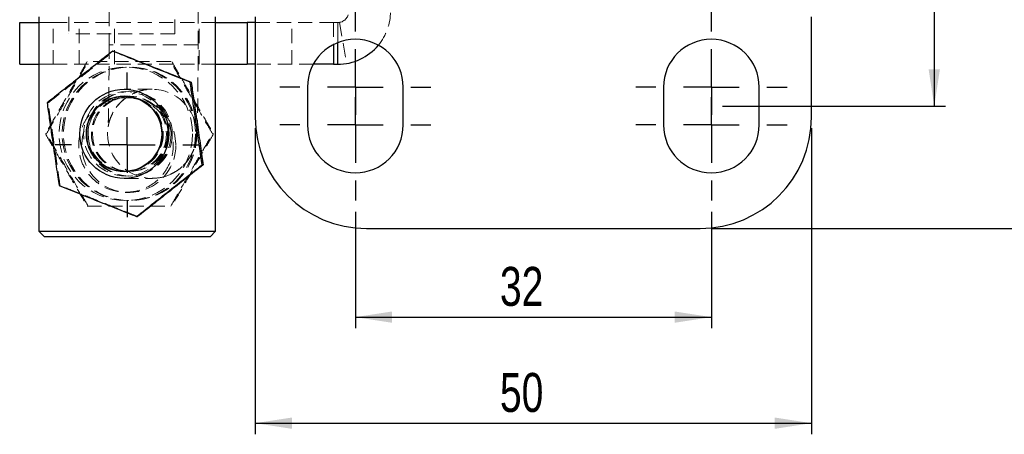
# Model space of a CAD drawing. Header units: millimetres. Extents: x 33 to 407, y 8 to 289.
# Tile 1 of 24: x 39 to 127, y 8 to 45. Entities that reach past the tile are written whole.
import ezdxf

# ---------------------------------------------------------------- set-up
doc = ezdxf.new("R2010")
doc.units = ezdxf.units.MM
doc.header["$PDSIZE"] = -1
doc.linetypes.add('HIDDEN', pattern=[1.905, 1.27, -0.635])
doc.layers.add('FORMATO', color=179, linetype='Continuous')
doc.styles.add('SLDTEXTSTYLE0', font='TXT', dxfattribs={"width": 0.75})
doc.dimstyles.new('SLDDIMSTYLE3', dxfattribs={"dimtxt": 3.5, "dimasz": 3.302, "dimexe": 0, "dimexo": 0.0625, "dimgap": 0.875, "dimtad": 1, "dimrnd": 1e-09, "dimzin": 12, "dimdsep": 46, "dimtxsty": 'SLDTEXTSTYLE0', "dimsah": 1, "dimcen": 0.09, "dimadec": 0, "dimazin": 3, "dimtfac": 1, "dimtofl": 0, "dimtmove": 0, "dimatfit": 3, "dimfxl": 0, "dimfrac": 2, "dimtolj": 1, "dimtzin": 12, "dimarcsym": 0})
doc.dimstyles.new('SLDDIMSTYLE4', dxfattribs={"dimtxt": 3.5, "dimasz": 3.302, "dimexe": 0, "dimexo": 0.0625, "dimgap": 0.875, "dimtad": 1, "dimdec": 3, "dimrnd": 1e-09, "dimzin": 12, "dimdsep": 46, "dimtxsty": 'SLDTEXTSTYLE0', "dimsah": 1, "dimcen": 0.09, "dimadec": 0, "dimazin": 3, "dimtfac": 1, "dimtdec": 3, "dimtofl": 0, "dimtmove": 0, "dimatfit": 3, "dimfxl": 0, "dimfrac": 2, "dimtolj": 1, "dimtzin": 12, "dimarcsym": 0})
doc.dimstyles.new('SLDDIMSTYLE5', dxfattribs={"dimtxt": 3.5, "dimasz": 3.302, "dimexe": 0, "dimexo": 0.0625, "dimgap": 0.875, "dimtad": 1, "dimdec": 1, "dimrnd": 1e-09, "dimzin": 12, "dimdsep": 46, "dimtxsty": 'SLDTEXTSTYLE0', "dimsah": 1, "dimcen": 0.09, "dimadec": 0, "dimazin": 3, "dimtfac": 1, "dimtofl": 0, "dimtmove": 0, "dimatfit": 3, "dimfxl": 0, "dimfrac": 2, "dimtolj": 1, "dimtzin": 12, "dimarcsym": 0})

# ---------------------------------------------------------------- blocks, each defined once
blk = doc.blocks.new('_D_6')
at = {"layer": 'FORMATO'}
for p, q in [((120.999, 70.092), (120.999, 89.359)), ((101.965, 70.092), (121.999, 70.092)), ((120.999, 70.092), (120.999, 37.093)), ((101.965, 37.093), (121.999, 37.093))]:
    blk.add_line(p, q, dxfattribs=at)
for points in [[(120.999, 70.092), (120.491, 66.79), (121.507, 66.79)], [(120.999, 37.093), (121.507, 40.395), (120.491, 40.395)]]:
    blk.add_solid(points, dxfattribs=at)
at = {"layer": 'FORMATO', "insert": (116.487, 84.187), "char_height": 3.5, "attachment_point": 1, "rotation": 90, "style": 'SLDTEXTSTYLE0'}
blk.add_mtext('33', dxfattribs=at)
blk = doc.blocks.new('_D_7')
at = {"layer": 'FORMATO'}
for p, q in [((68.965, 27.593), (68.965, 17.122)), ((100.965, 27.593), (100.965, 17.122)), ((68.965, 18.122), (100.965, 18.122))]:
    blk.add_line(p, q, dxfattribs=at)
for points in [[(68.965, 18.122), (72.267, 17.614), (72.267, 18.63)], [(100.965, 18.122), (97.663, 18.63), (97.663, 17.614)]]:
    blk.add_solid(points, dxfattribs=at)
at = {"layer": 'FORMATO', "insert": (81.961, 22.634), "char_height": 3.5, "attachment_point": 1, "style": 'SLDTEXTSTYLE0'}
blk.add_mtext('32', dxfattribs=at)
blk = doc.blocks.new('_D_8')
at = {"layer": 'FORMATO'}
for p, q in [((59.965, 35.093), (59.965, 7.593)), ((109.965, 35.093), (109.965, 7.593)), ((59.965, 8.593), (109.965, 8.593))]:
    blk.add_line(p, q, dxfattribs=at)
for points in [[(59.965, 8.593), (63.267, 8.085), (63.267, 9.101)], [(109.965, 8.593), (106.663, 9.101), (106.663, 8.085)]]:
    blk.add_solid(points, dxfattribs=at)
at = {"layer": 'FORMATO', "insert": (81.961, 13.104), "char_height": 3.5, "attachment_point": 1, "style": 'SLDTEXTSTYLE0'}
blk.add_mtext('50', dxfattribs=at)
blk = doc.blocks.new('_D_9')
at = {"layer": 'FORMATO'}
for p, q in [((133.032, 81.092), (133.032, 94.429)), ((100.965, 81.092), (134.032, 81.092)), ((133.032, 26.093), (133.032, 81.092)), ((100.965, 26.093), (134.032, 26.093))]:
    blk.add_line(p, q, dxfattribs=at)
for points in [[(133.032, 81.092), (132.524, 77.79), (133.54, 77.79)], [(133.032, 26.093), (133.54, 29.395), (132.524, 29.395)]]:
    blk.add_solid(points, dxfattribs=at)
at = {"layer": 'FORMATO', "insert": (128.52, 89.257), "char_height": 3.5, "attachment_point": 1, "rotation": 90, "style": 'SLDTEXTSTYLE0'}
blk.add_mtext('55', dxfattribs=at)
blk = doc.blocks.new('SW_CENTERMARKSYMBOL_5')
at = {"layer": 'FORMATO', "color": 0}
for p, q in [((0, 5), (0, 6.5)), ((0, 0), (0, 2.5)), ((-5, 0), (-6.5, 0)), ((0, 0), (-2.5, 0)), ((0, 0), (0, -2.5)), ((0, 0), (2.5, 0)), ((5, 0), (6.5, 0)), ((0, -5), (0, -6.5))]:
    blk.add_line(p, q, dxfattribs=at)
blk = doc.blocks.new('SW_CENTERMARKSYMBOL_6')
at = {"layer": 'FORMATO', "color": 0}
for p, q in [((0, 5), (0, 6.8)), ((0, 0), (0, 2.5)), ((-5, 0), (-6.8, 0)), ((0, 0), (-2.5, 0)), ((0, 0), (0, -2.5)), ((0, 0), (2.5, 0)), ((5, 0), (6.8, 0)), ((0, -5), (0, -6.8))]:
    blk.add_line(p, q, dxfattribs=at)
blk = doc.blocks.new('SW_CENTERMARKSYMBOL_7')
at = {"layer": 'FORMATO', "color": 0}
for p, q in [((0, 5), (0, 6.8)), ((0, 0), (0, 2.5)), ((-5, 0), (-6.8, 0)), ((0, 0), (-2.5, 0)), ((0, 0), (0, -2.5)), ((0, 0), (2.5, 0)), ((5, 0), (6.8, 0)), ((0, -5), (0, -6.8))]:
    blk.add_line(p, q, dxfattribs=at)
blk = doc.blocks.new('SW_CENTERMARKSYMBOL_12')
at = {"layer": 'FORMATO', "color": 0}
for p, q in [((0, 5), (0, 6.8)), ((0, 0), (0, 2.5)), ((-5, 0), (-6.8, 0)), ((0, 0), (-2.5, 0)), ((0, 0), (0, -2.5)), ((0, 0), (2.5, 0)), ((5, 0), (6.8, 0)), ((0, -5), (0, -6.8))]:
    blk.add_line(p, q, dxfattribs=at)
blk = doc.blocks.new('SW_CENTERMARKSYMBOL_13')
at = {"layer": 'FORMATO', "color": 0}
for p, q in [((0, 5), (0, 6.8)), ((0, 0), (0, 2.5)), ((-5, 0), (-6.8, 0)), ((0, 0), (-2.5, 0)), ((0, 0), (0, -2.5)), ((0, 0), (2.5, 0)), ((5, 0), (6.8, 0)), ((0, -5), (0, -6.8))]:
    blk.add_line(p, q, dxfattribs=at)

msp = doc.modelspace()

# ---------------------------------------------------------------- linework, layer by layer
at = {"color": 7, "linetype": 'HIDDEN', "lineweight": 18}
for p, q in [((46.8336, 64.5927), (46.8336, 42.5927)), ((54.8336, 42.5927), (54.8336, 64.5927)), ((40.5313, 44.5927), (41.7979, 44.5927)), ((41.7979, 40.8427), (41.7979, 44.5927)), ((41.7979, 44.5927), (56.4063, 44.5927)), ((43.2024, 45.0927), (43.2024, 43.5927)), ((44.1396, 40.8427), (44.1396, 44.5927)), ((47.3209, 40.8427), (47.3209, 44.5927)), ((52.7274, 43.5927), (52.7274, 45.0927)), ((54.9343, 40.8427), (54.9343, 44.5927)), ((67.0005, 44.5927), (59.9649, 44.5927)), ((63.2482, 40.8427), (63.2482, 44.5927)), ((67.0005, 44.5927), (67.0005, 42.6182)), ((67.0005, 44.5927), (67.3776, 44.5927)), ((67.3776, 44.5927), (67.3776, 40.8427)), ((67.3776, 42.7894), (67.3776, 44.5927)), ((67.5475, 44.6072), (68.1849, 40.9118)), ((52.7274, 43.5927), (43.2024, 43.5927)), ((54.833, 42.5927), (46.8501, 42.5927)), ((40.5313, 40.8427), (41.7979, 40.8427)), ((41.7979, 40.8427), (56.4063, 40.8427)), ((65.1848, 40.8427), (59.9649, 40.8427)), ((50.694, 38.5927), (48.1983, 38.5927)), ((41.2615, 37.3731), (41.3446, 37.3731)), ((48.3252, 37.9677), (48.1906, 37.9677)), ((48.6073, 37.8427), (48.3303, 37.8427)), ((48.7157, 37.9677), (48.6124, 37.9677)), ((41.1181, 34.5927), (41.2012, 34.5927)), ((56.1269, 34.5927), (56.21, 34.5927)), ((48.1906, 31.2177), (48.3252, 31.2177)), ((48.6124, 31.2177), (48.7157, 31.2177)), ((48.1983, 30.5927), (50.694, 30.5927)), ((42.3392, 29.9453), (42.4223, 29.9453)), ((48.3303, 29.3427), (48.6073, 29.3427))]:
    msp.add_line(p, q, dxfattribs=at)
at = {"color": 7, "linetype": 'Continuous', "lineweight": 25}
for p, q in [((38.7979, 40.8427), (38.7979, 44.5927)), ((38.7979, 44.5927), (40.5313, 44.5927)), ((40.5313, 45.0927), (40.5313, 25.8427)), ((56.4063, 25.8427), (56.4063, 45.0927)), ((56.4063, 44.5927), (59.2546, 44.5927)), ((59.2546, 44.5927), (59.2546, 40.8427)), ((59.9649, 44.5927), (59.2546, 44.5927)), ((59.9649, 45.0927), (59.9649, 36.0931)), ((109.9649, 36.0931), (109.9649, 45.0927)), ((67.0005, 42.6182), (67.0005, 40.8427)), ((47.1543, 42.0204), (47.2374, 42.0204)), ((38.7979, 40.8427), (40.5313, 40.8427)), ((56.4063, 40.8427), (59.2546, 40.8427)), ((59.9649, 40.8427), (59.2546, 40.8427)), ((67.0005, 40.8427), (65.1848, 40.8427)), ((67.0005, 40.8427), (67.3776, 40.8427)), ((54.1248, 39.24), (54.2079, 39.24)), ((64.6649, 38.7931), (64.6649, 35.3931)), ((73.2649, 35.3931), (73.2649, 38.7931)), ((96.6649, 38.7931), (96.6649, 35.3931)), ((105.2649, 35.3931), (105.2649, 38.7931)), ((55.2025, 31.8123), (55.2856, 31.8123)), ((49.3097, 27.1649), (49.3928, 27.1649)), ((40.5313, 25.8427), (41.0313, 25.3427)), ((40.5313, 25.8427), (56.4063, 25.8427)), ((55.9063, 25.3427), (56.4063, 25.8427)), ((69.9649, 26.0931), (99.9649, 26.0931)), ((55.9063, 25.3427), (41.0313, 25.3427))]:
    msp.add_line(p, q, dxfattribs=at)
at = {"color": 8, "linetype": 'Continuous', "lineweight": 25}
msp.add_line((67.3776, 40.8427), (67.3776, 42.7894), dxfattribs=at)
at = {"color": 7, "linetype": 'HIDDEN', "lineweight": 18}
for centre, radius in [((48.3302, 34.5921), 5.9994), ((48.6079, 34.5928), 5.9997), ((48.7214, 34.5928), 5.9997), ((48.3305, 34.5931), 3.7902), ((48.6069, 34.5928), 3.7904), ((48.7204, 34.5928), 3.7904), ((50.6936, 34.5926), 3.9998), ((48.3252, 34.5931), 3.3746), ((48.6128, 34.5926), 3.3749), ((48.7153, 34.5926), 3.3749)]:
    msp.add_circle(centre, radius, dxfattribs=at)
at = {"color": 7, "linetype": 'Continuous', "lineweight": 25}
for centre, radius in [((48.1979, 34.5926), 3.9998), ((48.1903, 34.5927), 3.4018), ((48.1903, 34.5927), 3.3749)]:
    msp.add_circle(centre, radius, dxfattribs=at)
at = {"color": 7, "linetype": 'HIDDEN', "lineweight": 18}
for centre, radius, start, end in [((67.3776, 45.5927), 1, 270, 0), ((67.3776, 45.5927), 4.75, 320.354047, 0), ((48.6054, 33.5498), 4.23, 136.355816, 0.580495)]:
    msp.add_arc(centre, radius, start, end, dxfattribs=at)
at = {"color": 7, "linetype": 'Continuous', "lineweight": 25}
for centre, radius, start, end in [((68.9649, 38.7931), 4.3, 0, 180), ((67.3776, 45.5927), 4.75, 270, 320.354047), ((100.9649, 38.7931), 4.3, 0, 180), ((69.9649, 36.0931), 10, 180, 270), ((99.9649, 36.0931), 10, 270, 0), ((68.9649, 35.3931), 4.3, 180, 0), ((100.9649, 35.3931), 4.3, 180, 0)]:
    msp.add_arc(centre, radius, start, end, dxfattribs=at)
at = {"color": 7, "linetype": 'HIDDEN', "lineweight": 18}
for points, knots in [([(46.8336, 42.5927), (46.8335, 42.3939), (46.8333, 41.8164), (46.8307, 40.8673), (46.8251, 39.7766), (46.8167, 38.746), (46.806, 37.7986), (46.7931, 36.9561), (46.7785, 36.2393), (46.7634, 35.6901), (46.7496, 35.3227), (46.7394, 35.1314), (46.7351, 35.0786), (46.7389, 35.1253), (46.7557, 35.2587), (46.8, 35.5017), (46.8947, 35.8569), (47.0643, 36.2951), (47.3309, 36.7814), (47.7055, 37.2786), (48.2009, 37.7387), (48.639, 38.0555), (48.923, 38.1691), (48.9818, 38.1927)], [0, 0, 0, 0, 0.0383191, 0.111296, 0.1842774, 0.257167, 0.3298933, 0.4023376, 0.47428, 0.5452604, 0.6064003, 0.6580809, 0.6952043, 0.7217089, 0.7435468, 0.7644973, 0.7894506, 0.8212269, 0.8573375, 0.8970873, 0.9410562, 0.9877974, 1, 1, 1, 1]), ([(54.7197, 34.5827), (54.7207, 34.5952), (54.7353, 34.7833), (54.7483, 35.127), (54.7697, 35.7733), (54.7863, 36.5151), (54.8011, 37.3857), (54.8131, 38.3468), (54.8225, 39.3866), (54.8292, 40.4875), (54.833, 41.5649), (54.8334, 42.2719), (54.8336, 42.5927)], [0, 0, 0, 0, 0.0092656, 0.1390524, 0.2477613, 0.3626912, 0.4738517, 0.5835649, 0.6926134, 0.8013173, 0.9098376, 1, 1, 1, 1]), ([(41.3446, 37.3731), (41.859, 37.7764), (42.8989, 38.5919), (44.433, 39.8001), (45.8944, 40.9551), (46.787, 41.6632), (47.2374, 42.0204)], [0, 0, 0, 0, 0.2646023, 0.5349422, 0.7653405, 1, 1, 1, 1]), ([(44.8703, 41.0927), (44.5417, 40.5285), (43.8774, 39.388), (42.8997, 37.6981), (41.9704, 36.0827), (41.4039, 35.0924), (41.1181, 34.5927)], [0, 0, 0, 0, 0.2646021, 0.534942, 0.7653403, 1, 1, 1, 1]), ([(41.2012, 34.5927), (41.5298, 35.1568), (42.1941, 36.2974), (43.1717, 37.9872), (44.1011, 39.6026), (44.6675, 40.593), (44.9534, 41.0927)], [0, 0, 0, 0, 0.2646023, 0.5349423, 0.7653404, 1, 1, 1, 1]), ([(52.3747, 41.0927), (51.9011, 41.0927), (50.9493, 41.0927), (49.3368, 41.0927), (47.5405, 41.0927), (46.0034, 41.0927), (45.1218, 41.0927), (44.8703, 41.0927)], [0, 0, 0, 0, 0.19205019, 0.38595636, 0.63793345, 0.89671903, 1, 1, 1, 1]), ([(56.1269, 34.5927), (55.7983, 35.1568), (55.134, 36.2974), (54.1564, 37.9872), (53.227, 39.6026), (52.6605, 40.593), (52.3747, 41.0927)], [0, 0, 0, 0, 0.2646022, 0.5349421, 0.7653402, 1, 1, 1, 1]), ([(52.4578, 41.0927), (52.7864, 40.5285), (53.4507, 39.388), (54.4283, 37.6981), (55.3577, 36.0827), (55.9242, 35.0924), (56.21, 34.5927)], [0, 0, 0, 0, 0.2646024, 0.5349423, 0.7653404, 1, 1, 1, 1]), ([(48.9818, 38.1927), (49.1521, 38.2709), (49.554, 38.4556), (50.141, 38.5727), (50.5447, 38.5873), (50.694, 38.5927)], [0, 0, 0, 0, 0.31661899, 0.7471768, 1, 1, 1, 1]), ([(42.4223, 29.9453), (42.3872, 30.1955), (42.2664, 31.0568), (42.0499, 32.5819), (41.7929, 34.3555), (41.5557, 35.9637), (41.4152, 36.9015), (41.3446, 37.3731)], [0, 0, 0, 0, 0.1032809, 0.3556326, 0.6140413, 0.8059157, 1, 1, 1, 1]), ([(48.3303, 29.3427), (47.8874, 29.3835), (47.0027, 29.4651), (45.8134, 30.0936), (44.8351, 31.0563), (44.1955, 32.3526), (44.035, 33.7814), (44.3047, 35.0786), (44.9135, 36.2138), (45.8976, 37.1741), (47.2223, 37.7842), (48.6505, 37.9024), (49.9537, 37.5901), (51.0941, 36.9181), (52.0247, 35.8795), (52.5835, 34.5327), (52.6434, 33.1149), (52.2924, 31.8565), (51.5959, 30.7499), (50.5173, 29.8507), (49.3306, 29.3952), (48.5763, 29.3556), (48.3303, 29.3427)], [0, 0, 0, 0, 0.0488038, 0.0974823, 0.1494245, 0.2060903, 0.2591103, 0.3046435, 0.3512485, 0.4047657, 0.4614436, 0.5129653, 0.5598026, 0.6078304, 0.6610786, 0.7178903, 0.7690733, 0.8140058, 0.8618609, 0.9167042, 0.9728263, 1, 1, 1, 1]), ([(52.8351, 33.5927), (52.7956, 34.0308), (52.7166, 34.9053), (52.1087, 36.0919), (51.1611, 37.087), (49.8618, 37.7441), (48.4351, 37.9085), (47.1031, 37.6525), (46.394, 37.2064), (46.0381, 36.9824)], [0, 0, 0, 0, 0.1368634, 0.2731932, 0.4225666, 0.5837026, 0.7318734, 0.8654039, 1, 1, 1, 1]), ([(41.1181, 34.5927), (41.4408, 34.0285), (42.0933, 32.888), (43.0666, 31.1981), (44.0023, 29.5827), (44.5792, 28.5924), (44.8703, 28.0927)], [0, 0, 0, 0, 0.2646025, 0.5349423, 0.7653405, 1, 1, 1, 1]), ([(44.9534, 28.0927), (44.6307, 28.6568), (43.9782, 29.7974), (43.0049, 31.4872), (42.0692, 33.1026), (41.4923, 34.093), (41.2012, 34.5927)], [0, 0, 0, 0, 0.264602, 0.5349419, 0.7653401, 1, 1, 1, 1]), ([(52.3747, 28.0927), (52.6974, 28.6568), (53.3499, 29.7974), (54.3232, 31.4872), (55.2589, 33.1026), (55.8358, 34.093), (56.1269, 34.5927)], [0, 0, 0, 0, 0.26460225, 0.53494211, 0.76534018, 1, 1, 1, 1]), ([(56.21, 34.5927), (55.8873, 34.0285), (55.2348, 32.888), (54.2615, 31.1981), (53.3258, 29.5827), (52.7489, 28.5924), (52.4578, 28.0927)], [0, 0, 0, 0, 0.2646023, 0.5349422, 0.7653403, 1, 1, 1, 1]), ([(52.3536, 30.9664), (52.5081, 31.0385), (52.8612, 31.2035), (53.3352, 31.5683), (53.7654, 32.0053), (54.0993, 32.4667), (54.336, 32.9162), (54.4633, 33.2204), (54.5013, 33.3549), (54.5015, 33.3556)], [0, 0, 0, 0, 0.1531283, 0.3501639, 0.5342926, 0.7051494, 0.8612898, 0.9992428, 1, 1, 1, 1]), ([(50.694, 30.5927), (50.9504, 30.6088), (51.4573, 30.6407), (52.0187, 30.7903), (52.2972, 30.9367), (52.3536, 30.9664)], [0, 0, 0, 0, 0.4495508, 0.8885464, 1, 1, 1, 1]), ([(49.3928, 27.1649), (48.7908, 27.4062), (47.5736, 27.8941), (45.7636, 28.617), (44.0281, 29.308), (42.9608, 29.7316), (42.4223, 29.9453)], [0, 0, 0, 0, 0.2646021, 0.5349422, 0.7653401, 1, 1, 1, 1]), ([(44.8703, 28.0927), (45.1218, 28.0927), (45.9878, 28.0927), (47.5239, 28.0927), (49.3154, 28.0927), (50.9442, 28.0927), (51.896, 28.0927), (52.3747, 28.0927)], [0, 0, 0, 0, 0.1032814, 0.3556325, 0.6140412, 0.8059156, 1, 1, 1, 1])]:
    msp.add_open_spline(points, degree=3, knots=knots, dxfattribs=at)
at = {"color": 7, "linetype": 'Continuous', "lineweight": 25}
for points, knots in [([(47.1543, 42.0204), (46.6399, 41.6171), (45.6, 40.8016), (44.0658, 39.5934), (42.6045, 38.4384), (41.7119, 37.7304), (41.2615, 37.3731)], [0, 0, 0, 0, 0.2646022, 0.5349421, 0.7653405, 1, 1, 1, 1]), ([(54.1248, 39.24), (53.5169, 39.4813), (52.2879, 39.9692), (50.4735, 40.6921), (48.7444, 41.3831), (47.6875, 41.8067), (47.1543, 42.0204)], [0, 0, 0, 0, 0.2646022, 0.5349423, 0.7653402, 1, 1, 1, 1]), ([(47.2374, 42.0204), (47.8453, 41.7791), (49.0743, 41.2912), (50.8886, 40.5684), (52.6178, 39.8774), (53.6746, 39.4538), (54.2079, 39.24)], [0, 0, 0, 0, 0.2646025, 0.5349425, 0.7653405, 1, 1, 1, 1]), ([(55.2025, 31.8123), (55.165, 32.0624), (55.0358, 32.9237), (54.8098, 34.4488), (54.5521, 36.2224), (54.3227, 37.8306), (54.191, 38.7684), (54.1248, 39.24)], [0, 0, 0, 0, 0.10328098, 0.3556323, 0.61404117, 0.80591559, 1, 1, 1, 1]), ([(54.2079, 39.24), (54.2778, 38.7734), (54.4182, 37.8357), (54.6531, 36.2435), (54.9109, 34.4653), (55.1275, 32.9393), (55.2505, 32.0624), (55.2856, 31.8123)], [0, 0, 0, 0, 0.1920504, 0.3859563, 0.6379333, 0.8967194, 1, 1, 1, 1]), ([(41.2615, 37.3731), (41.327, 36.9065), (41.4587, 35.9688), (41.6858, 34.3766), (41.9441, 32.5984), (42.1702, 31.0723), (42.3017, 30.1955), (42.3392, 29.9453)], [0, 0, 0, 0, 0.1920503, 0.3859563, 0.6379333, 0.8967194, 1, 1, 1, 1]), ([(49.3097, 27.1649), (49.8182, 27.5683), (50.8463, 28.3837), (52.3761, 29.5919), (53.8438, 30.7469), (54.7468, 31.455), (55.2025, 31.8123)], [0, 0, 0, 0, 0.2646024, 0.5349423, 0.7653404, 1, 1, 1, 1]), ([(55.2856, 31.8123), (54.7771, 31.4089), (53.749, 30.5935), (52.2192, 29.3853), (50.7515, 28.2303), (49.8485, 27.5222), (49.3928, 27.1649)], [0, 0, 0, 0, 0.2646021, 0.5349419, 0.7653401, 1, 1, 1, 1]), ([(42.3392, 29.9453), (42.9413, 29.704), (44.1584, 29.2161), (45.9684, 28.4933), (47.704, 27.8023), (48.7712, 27.3787), (49.3097, 27.1649)], [0, 0, 0, 0, 0.2646021, 0.5349422, 0.7653405, 1, 1, 1, 1])]:
    msp.add_open_spline(points, degree=3, knots=knots, dxfattribs=at)
at = {"layer": 'FORMATO'}
msp.add_point((100.9649, 37.0931), dxfattribs=at)

# ---------------------------------------------------------------- block references
for name, p in [('SW_CENTERMARKSYMBOL_12', (68.9649, 38.7931)), ('SW_CENTERMARKSYMBOL_7', (100.9649, 38.7931)), ('SW_CENTERMARKSYMBOL_6', (68.9649, 35.3931)), ('SW_CENTERMARKSYMBOL_13', (100.9649, 35.3931)), ('SW_CENTERMARKSYMBOL_5', (48.4688, 33.5927))]:
    msp.add_blockref(name, p, dxfattribs=at)

# ---------------------------------------------------------------- dimensions: what is measured, and where the dimension line sits
for base, p1, p2, angle, dimstyle, picture, middle in [((133.0316, 81.0923), (99.9649, 26.0931), (99.9649, 81.0923), 90, 'SLDDIMSTYLE5', '_D_9', (133.0316, 91.8427)), ((120.999, 37.0931), (100.9649, 70.0923), (100.9649, 37.0931), 90, 'SLDDIMSTYLE3', '_D_6', (120.999, 86.7727)), ((109.9649, 8.5927), (59.9649, 36.0931), (109.9649, 36.0931), 0, 'SLDDIMSTYLE4', '_D_8', (84.5476, 8.5927)), ((100.9649, 18.1223), (68.9649, 28.5931), (100.9649, 28.5931), 0, 'SLDDIMSTYLE4', '_D_7', (84.5476, 18.1223))]:
    dim = msp.add_linear_dim(base=base, p1=p1, p2=p2, angle=angle, dimstyle=dimstyle, dxfattribs=at)
    dim.commit()
    dim.dimension.update_dxf_attribs({"geometry": picture, "text_midpoint": middle, "dimtype": 160})

doc.saveas('drawing.dxf')
